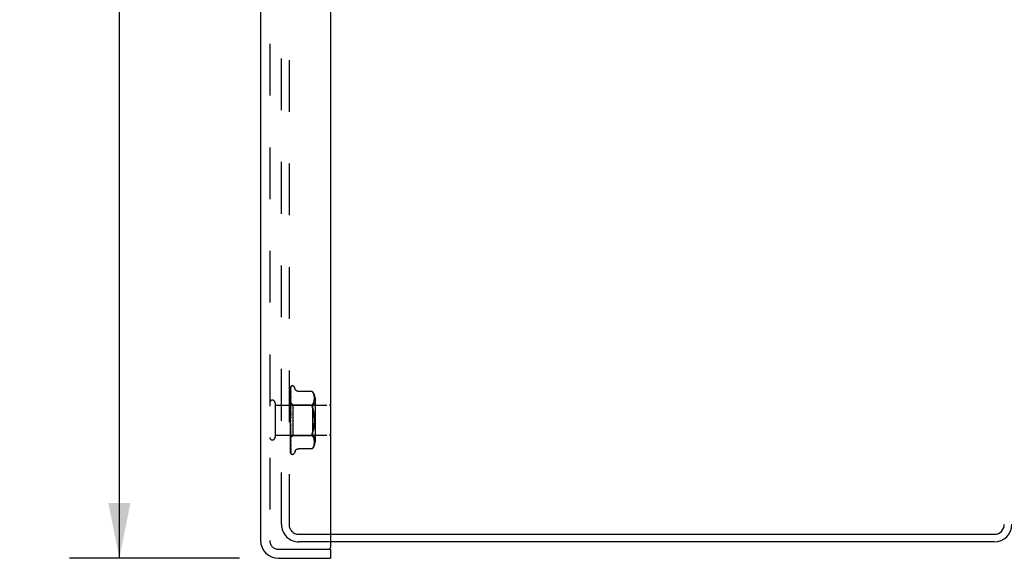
# Model space of a CAD drawing. Header units: inches. Extents: x 0 to 77.3, y 0 to 50.
# Tile 14 of 51: x 38.9 to 47, y 16.4 to 20.8. Entities that reach past the tile are written whole.
import ezdxf

# ---------------------------------------------------------------- set-up
doc = ezdxf.new("R2010")
doc.units = ezdxf.units.IN
doc.header["$LTSCALE"] = 4.25
doc.header["$MEASUREMENT"] = 0
doc.linetypes.add('HIDDEN', pattern=[0.2, 0.1, -0.1])
doc.layers.get('0').update_dxf_attribs({"linetype": 'CONTINUOUS'})
for name, color, linetype in [('DEFAULT_2', 8, 'HIDDEN'), ('DIMENSIONS', 7, 'CONTINUOUS'), ('FRONT_COVER', 7, 'CONTINUOUS')]:
    doc.layers.add(name, color=color, linetype=linetype)
doc.styles.get("Standard").update_dxf_attribs({"font": 'arial.ttf'})
doc.dimstyles.new('DIMSTYLE_1', dxfattribs={"dimtxt": 0.340909, "dimasz": 0.454545, "dimexe": 0.09, "dimexo": 0.07, "dimgap": 0.0375, "dimtad": 0, "dimtih": 1, "dimtoh": 1, "dimzin": 4, "dimdsep": 46, "dimtxsty": 'Standard', "dimblk": '_FILLED', "dimblk1": '_FILLED', "dimblk2": '_FILLED', "dimcen": 0.09, "dimadec": 3, "dimazin": 1, "dimtfac": 1, "dimtdec": 3, "dimtofl": 0, "dimtmove": 0, "dimatfit": 3, "dimldrblk": '_FILLED', "dimfxl": 0, "dimtolj": 1, "dimtzin": 4, "dimarcsym": 0})

# ---------------------------------------------------------------- blocks, each defined once
blk = doc.blocks.new('_FILLED')
at = {"color": 0, "linetype": 'ByBlock'}
blk.add_solid([(0, 0), (-1, 0.2), (-1, -0.2)], dxfattribs=at)
blk = doc.blocks.new('*D8')
at = {"layer": 'DIMENSIONS', "color": 2, "linetype": 'Continuous'}
for p, q in [((40.7009, 32.6846), (39.305, 32.6846)), ((39.7141, 32.6846), (39.7141, 25.4826)), ((39.7141, 16.4146), (39.7141, 23.7781)), ((40.7009, 16.4146), (39.305, 16.4146))]:
    blk.add_line(p, q, dxfattribs=at)
at = {"layer": 'DIMENSIONS', "color": 2, "linetype": 'Continuous', "xscale": 0.4545454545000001, "yscale": 0.4545454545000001, "zscale": 0.4545454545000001}
for p, rotation in [((39.7141, 32.6846), 90), ((39.7141, 16.4146), 270)]:
    blk.add_blockref('_FILLED', p, dxfattribs=dict(at, rotation=rotation))
at = {"layer": 'DIMENSIONS', "color": 2, "linetype": 'Continuous', "insert": (39.7141, 25.3122), "char_height": 0.34091, "width": 1.637377, "attachment_point": 2, "line_spacing_factor": 0.9}
blk.add_mtext('16.27\\PFRONT\\PDOOR', dxfattribs=at)

msp = doc.modelspace()

# ---------------------------------------------------------------- linework, layer by layer
at = {"color": 3, "linetype": 'Continuous'}
for p, q in [((41.449041, 16.612572), (46.901041, 16.612572)), ((46.899041, 16.549572), (41.449041, 16.549572))]:
    msp.add_line(p, q, dxfattribs=at)
for centre, radius in [((46.899041, 16.694572), 0.145), ((46.901041, 16.692572), 0.08)]:
    msp.add_arc(centre, radius, 270, 360, dxfattribs=at)
at = {"layer": 'DEFAULT_2', "color": 8, "linetype": 'HIDDEN'}
for p, q in [((41.044041, 16.694572), (41.044041, 32.404572)), ((41.107041, 32.406572), (41.107041, 16.692572)), ((41.187041, 16.612572), (41.449041, 16.612572)), ((41.449041, 16.549572), (41.189041, 16.549572))]:
    msp.add_line(p, q, dxfattribs=at)
for centre, radius in [((41.189041, 16.694572), 0.145), ((41.187041, 16.692572), 0.08)]:
    msp.add_arc(centre, radius, 180, 270, dxfattribs=at)
at = {"layer": 'FRONT_COVER', "color": 3, "linetype": 'Continuous'}
for p, q in [((41.449041, 32.594572), (41.449041, 16.504572)), ((40.874041, 32.539572), (40.874041, 16.559572)), ((41.019041, 16.414572), (41.449041, 16.414572))]:
    msp.add_line(p, q, dxfattribs=at)
at = {"layer": 'FRONT_COVER', "color": 8, "linetype": 'HIDDEN'}
for p, q in [((40.949041, 32.539572), (40.949041, 16.559572)), ((41.119041, 17.544997), (41.119041, 17.819841)), ((41.120684, 17.741598), (41.121684, 17.806106)), ((41.12101, 17.76997), (41.121684, 17.815193)), ((41.121847, 17.807213), (41.121859, 17.807249)), ((41.123869, 17.826627), (41.123794, 17.826529)), ((41.135538, 17.830822), (41.134708, 17.830822)), ((41.156674, 17.804813), (41.151199, 17.819855)), ((41.119827, 17.680168), (41.120684, 17.735499)), ((41.119827, 17.673655), (41.120684, 17.725233)), ((41.119828, 17.685047), (41.120684, 17.741598)), ((41.119828, 17.692886), (41.120375, 17.731574)), ((41.119828, 17.691536), (41.120375, 17.729728)), ((41.119828, 17.689051), (41.120375, 17.726836)), ((41.120374, 17.686509), (41.121009, 17.719232)), ((41.120375, 17.726836), (41.12101, 17.76997)), ((41.121676, 17.739777), (41.120907, 17.732875)), ((41.121008, 17.68779), (41.121683, 17.715489)), ((41.121009, 17.719232), (41.121684, 17.753447)), ((41.121683, 17.739871), (41.121677, 17.739786)), ((41.121683, 17.78402), (41.121714, 17.784367)), ((41.121683, 17.773383), (41.121685, 17.773444)), ((41.121685, 17.773444), (41.121695, 17.773553)), ((41.296692, 17.785622), (41.184174, 17.785622)), ((41.296692, 17.785622), (41.297226, 17.785047)), ((41.297027, 17.785262), (41.297635, 17.784594)), ((41.298149, 17.784021), (41.29763, 17.7846)), ((41.298149, 17.784021), (41.298748, 17.783339)), ((41.298748, 17.783339), (41.30013, 17.781715)), ((41.30013, 17.781715), (41.303769, 17.776761)), ((41.303777, 17.776748), (41.30013, 17.781715)), ((41.306854, 17.771612), (41.303769, 17.776761)), ((41.309335, 17.766266), (41.30684, 17.77164)), ((41.311301, 17.760829), (41.309316, 17.766315)), ((41.312802, 17.755388), (41.311279, 17.760899)), ((41.313907, 17.749996), (41.312781, 17.755477)), ((41.312817, 17.70467), (41.313928, 17.710108)), ((41.314687, 17.744735), (41.313889, 17.7501)), ((41.313922, 17.710076), (41.314692, 17.715262)), ((41.315186, 17.739602), (41.314673, 17.744847)), ((41.314687, 17.715215), (41.315176, 17.720257)), ((41.315171, 17.72019), (41.315461, 17.725096)), ((41.315468, 17.73465), (41.315177, 17.739717)), ((41.315458, 17.725012), (41.315545, 17.729894)), ((41.315544, 17.729796), (41.315464, 17.734759)), ((41.321065, 17.729164), (41.321065, 17.369979)), ((40.992041, 17.691572), (40.992041, 17.407572)), ((40.992041, 17.673572), (41.439041, 17.673572)), ((41.119041, 17.693823), (41.138042, 17.674822)), ((41.119041, 17.678821), (41.119424, 17.676449)), ((41.11965, 17.678308), (41.119041, 17.671667)), ((41.119041, 17.664362), (41.119804, 17.658188)), ((41.119041, 17.642293), (41.119804, 17.648395)), ((41.119041, 17.645755), (41.119804, 17.638481)), ((41.12005, 17.635496), (41.119041, 17.624059)), ((41.119041, 17.619705), (41.119804, 17.626921)), ((41.119424, 17.676449), (41.119804, 17.67397)), ((41.120469, 17.68697), (41.11965, 17.678308)), ((41.119828, 17.692886), (41.119804, 17.692884)), ((41.119828, 17.691535), (41.119804, 17.691637)), ((41.119828, 17.689051), (41.119804, 17.688951)), ((41.119828, 17.685047), (41.119804, 17.685256)), ((41.119828, 17.680168), (41.119804, 17.679981)), ((41.119828, 17.673654), (41.119804, 17.67397)), ((41.119828, 17.666556), (41.119804, 17.666297)), ((41.119827, 17.657768), (41.119804, 17.658188)), ((41.119827, 17.648705), (41.119804, 17.648395)), ((41.119827, 17.637953), (41.119804, 17.638481)), ((41.119827, 17.627252), (41.119804, 17.626921)), ((41.119824, 17.602952), (41.12168, 17.653597)), ((41.119825, 17.614915), (41.120372, 17.631962)), ((41.119826, 17.627252), (41.120683, 17.660867)), ((41.119827, 17.666556), (41.120375, 17.69852)), ((41.119827, 17.657767), (41.120374, 17.686509)), ((41.119827, 17.648705), (41.120374, 17.675961)), ((41.119827, 17.637954), (41.120374, 17.66127)), ((41.121663, 17.653321), (41.12005, 17.635496)), ((41.120372, 17.631962), (41.121007, 17.651319)), ((41.120374, 17.66127), (41.121008, 17.68779)), ((41.121007, 17.651319), (41.121681, 17.6715)), ((41.121681, 17.653613), (41.121663, 17.653326)), ((41.121682, 17.699463), (41.121668, 17.699231)), ((41.138042, 17.674822), (41.301065, 17.674822)), ((41.138042, 17.674822), (41.138042, 17.424322)), ((41.303736, 17.683158), (41.30013, 17.678273)), ((41.301065, 17.674822), (41.321065, 17.694822)), ((41.301065, 17.674822), (41.301065, 17.424322)), ((41.303726, 17.683141), (41.306801, 17.688274)), ((41.306786, 17.688246), (41.30931, 17.693676)), ((41.309297, 17.693646), (41.311312, 17.699193)), ((41.311303, 17.699164), (41.312824, 17.704699)), ((41.119041, 17.623672), (41.119804, 17.61556)), ((41.12166, 17.60371), (41.119041, 17.573777)), ((41.119041, 17.594581), (41.119804, 17.602651)), ((41.119041, 17.59891), (41.119804, 17.590255)), ((41.119041, 17.567831), (41.119804, 17.576463)), ((41.119041, 17.572365), (41.119804, 17.563479)), ((41.119041, 17.540421), (41.119804, 17.549303)), ((41.119826, 17.614915), (41.119804, 17.61556)), ((41.119825, 17.602952), (41.119804, 17.602651)), ((41.119814, 17.576586), (41.119804, 17.576463)), ((41.119814, 17.576586), (41.12167, 17.603831)), ((41.11982, 17.589428), (41.120366, 17.599587)), ((41.120366, 17.599587), (41.121, 17.611079)), ((41.121, 17.611079), (41.121675, 17.623007)), ((41.12167, 17.603831), (41.12166, 17.603706)), ((41.308974, 17.623817), (41.311091, 17.612556)), ((41.119041, 17.544997), (41.119804, 17.5362)), ((41.119041, 17.279907), (41.119041, 17.540421)), ((41.119041, 17.513342), (41.119804, 17.522153)), ((41.119041, 17.517793), (41.119804, 17.509404)), ((41.119041, 17.487572), (41.119804, 17.495993)), ((41.119041, 17.491739), (41.119804, 17.484061)), ((41.119041, 17.464043), (41.119804, 17.47177)), ((41.119041, 17.467774), (41.119804, 17.461085)), ((41.119423, 17.495609), (41.11922, 17.497941)), ((41.119573, 17.493891), (41.119423, 17.495609)), ((41.119736, 17.49203), (41.119573, 17.493891)), ((41.120007, 17.488946), (41.119736, 17.49203)), ((41.119822, 17.50916), (41.119804, 17.509404)), ((41.119824, 17.496714), (41.119804, 17.495993)), ((41.119826, 17.483736), (41.119804, 17.484061)), ((41.119827, 17.472354), (41.119804, 17.47177)), ((41.120353, 17.516619), (41.119808, 17.523173)), ((41.121677, 17.470037), (41.119821, 17.509159)), ((41.12037, 17.483048), (41.119823, 17.496714)), ((41.121682, 17.422027), (41.119826, 17.483736)), ((41.120373, 17.45208), (41.119826, 17.472354)), ((41.120206, 17.486673), (41.120007, 17.488946)), ((41.120539, 17.482903), (41.120206, 17.486673)), ((41.120987, 17.50924), (41.120353, 17.516619)), ((41.121005, 17.467553), (41.12037, 17.483048)), ((41.120916, 17.478646), (41.120539, 17.482903)), ((41.121344, 17.473837), (41.120916, 17.478646)), ((41.121659, 17.501627), (41.120987, 17.50924)), ((41.121679, 17.451424), (41.121005, 17.467553)), ((41.12166, 17.470289), (41.121344, 17.473837)), ((41.121661, 17.470272), (41.121678, 17.470032)), ((41.311091, 17.486587), (41.308974, 17.475326)), ((41.312752, 17.498395), (41.311089, 17.486575)), ((40.992041, 17.425572), (41.439041, 17.425572)), ((41.119041, 17.450836), (41.119649, 17.44403)), ((41.119041, 17.443605), (41.119804, 17.450359)), ((41.119041, 17.446766), (41.119804, 17.441307)), ((41.119041, 17.426997), (41.119424, 17.429716)), ((41.119041, 17.405339), (41.119239, 17.405519)), ((41.119041, 17.405216), (41.119652, 17.398795)), ((41.119239, 17.405518), (41.138042, 17.424322)), ((41.119424, 17.429716), (41.119804, 17.432534)), ((41.119551, 17.426732), (41.119804, 17.425442)), ((41.119649, 17.44403), (41.120467, 17.435075)), ((41.119652, 17.398795), (41.120471, 17.390503)), ((41.119827, 17.46076), (41.119804, 17.461085)), ((41.119827, 17.450834), (41.119804, 17.450359)), ((41.119828, 17.44102), (41.119804, 17.441307)), ((41.119828, 17.432903), (41.119804, 17.432534)), ((41.119822, 17.425323), (41.119804, 17.425442)), ((41.119828, 17.419202), (41.119804, 17.418939)), ((41.119828, 17.413919), (41.119804, 17.414064)), ((41.119828, 17.410221), (41.119804, 17.410065)), ((41.119828, 17.407531), (41.119804, 17.407583)), ((41.119828, 17.406283), (41.119804, 17.406234)), ((41.119827, 17.425217), (41.119822, 17.425323)), ((41.120374, 17.424686), (41.119827, 17.450833)), ((41.120375, 17.411275), (41.119827, 17.441019)), ((41.120375, 17.401827), (41.119827, 17.432903)), ((41.120375, 17.391323), (41.119827, 17.425217)), ((41.120684, 17.351942), (41.119828, 17.41022)), ((41.120375, 17.36912), (41.119828, 17.407531)), ((41.121008, 17.429037), (41.120373, 17.45208)), ((41.121009, 17.394929), (41.120374, 17.424686)), ((41.121353, 17.359028), (41.120375, 17.411275)), ((41.121009, 17.366433), (41.120375, 17.401827)), ((41.121353, 17.331839), (41.120375, 17.391323)), ((41.121682, 17.404988), (41.121008, 17.429037)), ((41.121683, 17.378696), (41.121009, 17.408182)), ((41.121683, 17.363832), (41.121009, 17.394929)), ((41.121665, 17.422295), (41.121682, 17.422024)), ((41.138042, 17.424322), (41.301065, 17.424322)), ((41.303736, 17.415985), (41.30013, 17.420871)), ((41.301065, 17.424322), (41.321065, 17.404322)), ((41.306801, 17.41087), (41.303726, 17.416002)), ((41.30931, 17.405467), (41.306786, 17.410898)), ((41.311312, 17.39995), (41.309297, 17.405497)), ((41.312824, 17.394445), (41.311303, 17.39998)), ((41.313928, 17.389035), (41.312817, 17.394473)), ((41.314692, 17.383881), (41.313922, 17.389067)), ((41.119041, 17.36479), (41.119659, 17.358955)), ((41.121353, 17.301795), (41.120375, 17.36912)), ((41.121684, 17.285436), (41.120684, 17.351942)), ((41.121684, 17.329412), (41.121009, 17.366433)), ((41.121684, 17.302963), (41.121009, 17.344569)), ((41.121684, 17.290976), (41.12101, 17.335062)), ((41.121684, 17.277464), (41.12101, 17.323617)), ((41.121684, 17.341568), (41.121353, 17.359028)), ((41.121684, 17.311973), (41.121353, 17.331839)), ((41.121671, 17.37887), (41.121683, 17.378701)), ((41.121684, 17.341546), (41.121683, 17.341573)), ((41.121711, 17.311625), (41.121683, 17.311979)), ((41.296692, 17.313521), (41.184168, 17.313521)), ((41.296779, 17.313619), (41.296692, 17.313521)), ((41.303777, 17.322395), (41.30013, 17.317429)), ((41.303769, 17.322383), (41.306854, 17.327531)), ((41.309335, 17.332877), (41.306854, 17.327531)), ((41.311279, 17.338245), (41.312802, 17.343755)), ((41.312781, 17.343667), (41.313907, 17.349148)), ((41.313889, 17.349044), (41.314687, 17.354409)), ((41.314673, 17.354296), (41.315186, 17.359541)), ((41.315176, 17.378887), (41.314687, 17.383929)), ((41.315461, 17.374048), (41.315171, 17.378953)), ((41.315177, 17.359427), (41.315468, 17.364494)), ((41.315545, 17.369249), (41.315458, 17.374131)), ((41.315464, 17.364385), (41.315544, 17.369348)), ((41.121684, 17.279333), (41.121353, 17.301795)), ((41.122768, 17.274068), (41.122806, 17.274022)), ((41.135538, 17.268322), (41.134708, 17.268322)), ((41.156674, 17.29433), (41.151199, 17.279288)), ((41.019041, 16.489572), (41.434041, 16.489572))]:
    msp.add_line(p, q, dxfattribs=at)
at = {"layer": 'FRONT_COVER', "color": 7, "linetype": 'Continuous'}
for p, q in [((41.434041, 16.489572), (41.449041, 16.489572)), ((41.449041, 16.489572), (41.449041, 16.414572))]:
    msp.add_line(p, q, dxfattribs=at)
at = {"layer": 'FRONT_COVER', "color": 8, "linetype": 'HIDDEN'}
for points in [[(41.119041, 17.819836), (41.119573, 17.821126), (41.120162, 17.822279), (41.120788, 17.823303), (41.12142, 17.824188), (41.12203, 17.824935), (41.122588, 17.825541), (41.123065, 17.826005), (41.123442, 17.826339), (41.123696, 17.826539), (41.123835, 17.82663), (41.123869, 17.826627)], [(41.122899, 17.825573), (41.122322, 17.824748), (41.121608, 17.823535), (41.120991, 17.822273), (41.120442, 17.820951), (41.119941, 17.819553), (41.119478, 17.818063), (41.119041, 17.816411)], [(41.122185, 17.821216), (41.121811, 17.820659), (41.121558, 17.820277), (41.121282, 17.819847), (41.120986, 17.819369), (41.120681, 17.81885), (41.12037, 17.818293), (41.12006, 17.817698), (41.119757, 17.81707), (41.119464, 17.816408), (41.119188, 17.815714), (41.119041, 17.815307)], [(41.121886, 17.816572), (41.121537, 17.81533), (41.12106, 17.813512), (41.120602, 17.811616), (41.120163, 17.809646), (41.11974, 17.807601), (41.119336, 17.805482), (41.119041, 17.803799)], [(41.121496, 17.806524), (41.121015, 17.805622), (41.120735, 17.80509), (41.120439, 17.804512), (41.120136, 17.803897), (41.119835, 17.803248), (41.119539, 17.802565), (41.119257, 17.801853), (41.119041, 17.801251)], [(41.121739, 17.799377), (41.121409, 17.797548), (41.120956, 17.794928), (41.120518, 17.792261), (41.120095, 17.789555), (41.119686, 17.78681), (41.119293, 17.784031), (41.119041, 17.782146)], [(41.120375, 17.731574), (41.121353, 17.799366), (41.121684, 17.821979)], [(41.120375, 17.729728), (41.121353, 17.796613), (41.121684, 17.818914)], [(41.120684, 17.735499), (41.121353, 17.777995), (41.121684, 17.798798)], [(41.121859, 17.807249), (41.121793, 17.807104), (41.121672, 17.806861), (41.121496, 17.806524)], [(41.121683, 17.798793), (41.121704, 17.799141), (41.121738, 17.799382)], [(41.121684, 17.821976), (41.121691, 17.822209), (41.121748, 17.822792), (41.121857, 17.823354), (41.122011, 17.823885), (41.122202, 17.82438), (41.122418, 17.824822), (41.122638, 17.825199), (41.122845, 17.825504), (41.122903, 17.825582)], [(41.121684, 17.818912), (41.121701, 17.819291), (41.121772, 17.819853), (41.121886, 17.820361), (41.122022, 17.820785), (41.122149, 17.821099), (41.122247, 17.8213), (41.122296, 17.821388), (41.122298, 17.821391)], [(41.121684, 17.815188), (41.121725, 17.815788), (41.121822, 17.816332), (41.121884, 17.816569)], [(41.121684, 17.806107), (41.121701, 17.806447), (41.121758, 17.806858), (41.12182, 17.807127), (41.121847, 17.807213)], [(41.122298, 17.821391), (41.12228, 17.821362), (41.122185, 17.821216)], [(41.184084, 17.785622), (41.182886, 17.785647), (41.180329, 17.785866), (41.177877, 17.78629), (41.175535, 17.786903), (41.173305, 17.787688), (41.1712, 17.788624), (41.169221, 17.789694), (41.167376, 17.790881), (41.165666, 17.792173), (41.164092, 17.793553), (41.162651, 17.795008), (41.161342, 17.796526), (41.16016, 17.798103), (41.15911, 17.79972), (41.158189, 17.801367), (41.157395, 17.803022), (41.156674, 17.804814)], [(41.121106, 17.782911), (41.120497, 17.781631), (41.12015, 17.780888), (41.119792, 17.780089), (41.119437, 17.779237), (41.119101, 17.778343), (41.119041, 17.778172)], [(41.121694, 17.773544), (41.121369, 17.771154), (41.120922, 17.767776), (41.120488, 17.764394), (41.120069, 17.761012), (41.119664, 17.757633), (41.119276, 17.754266), (41.119041, 17.752156)], [(41.119978, 17.749206), (41.119624, 17.748394), (41.119275, 17.747534), (41.119041, 17.746906)], [(41.120907, 17.732875), (41.120475, 17.728885), (41.120058, 17.724939), (41.119655, 17.721037), (41.119041, 17.714885)], [(41.120529, 17.711979), (41.119872, 17.710547), (41.119538, 17.709801), (41.119215, 17.709033), (41.119041, 17.708591)], [(41.121681, 17.753444), (41.121679, 17.753428), (41.121647, 17.753254), (41.121563, 17.752938), (41.121414, 17.752495), (41.121202, 17.751951), (41.120942, 17.75134), (41.120643, 17.750671), (41.119978, 17.749206)], [(41.120374, 17.675961), (41.121353, 17.723862), (41.121684, 17.739875)], [(41.120375, 17.69852), (41.121353, 17.75464), (41.121684, 17.773388)], [(41.121682, 17.715492), (41.121666, 17.715269), (41.12161, 17.714918), (41.121499, 17.714462), (41.121327, 17.713921), (41.121101, 17.713313), (41.120832, 17.712663), (41.120529, 17.711979)], [(41.120684, 17.725233), (41.121353, 17.764722), (41.121684, 17.784019)], [(41.121713, 17.784366), (41.121706, 17.78434), (41.121651, 17.784171), (41.121533, 17.783867), (41.121349, 17.78344), (41.121106, 17.782911)], [(41.296837, 17.785466), (41.296726, 17.785584), (41.296692, 17.785622)], [(41.299008, 17.783038), (41.298497, 17.783626), (41.298034, 17.784149)], [(41.119041, 17.69378), (41.119315, 17.693492), (41.119531, 17.693258), (41.11969, 17.693078), (41.11979, 17.692954), (41.119828, 17.69289), (41.119828, 17.692886)], [(41.119041, 17.693369), (41.119233, 17.692985), (41.119424, 17.692568), (41.119615, 17.692119), (41.119804, 17.691637)], [(41.119041, 17.692934), (41.119233, 17.692972), (41.119424, 17.692976), (41.119615, 17.692947), (41.119804, 17.692884)], [(41.119041, 17.691841), (41.119315, 17.691663), (41.119531, 17.691542), (41.11969, 17.691479), (41.11979, 17.691474), (41.119828, 17.691526), (41.119828, 17.691535)], [(41.119041, 17.690506), (41.119315, 17.690119), (41.119531, 17.689781), (41.11969, 17.689491), (41.11979, 17.689253), (41.119828, 17.689074), (41.119828, 17.689051)], [(41.119041, 17.687317), (41.119233, 17.687776), (41.119424, 17.688201), (41.119615, 17.688593), (41.119804, 17.688951)], [(41.119041, 17.688608), (41.119233, 17.687815), (41.119424, 17.686992), (41.119615, 17.686139), (41.119804, 17.685256)], [(41.119041, 17.684761), (41.119315, 17.684698), (41.119531, 17.684694), (41.11969, 17.684751), (41.11979, 17.684864), (41.119828, 17.685047)], [(41.119041, 17.682139), (41.119315, 17.681666), (41.119531, 17.681237), (41.11969, 17.680846), (41.11979, 17.680503), (41.119828, 17.680216), (41.119828, 17.680168)], [(41.119041, 17.676722), (41.119233, 17.677585), (41.119424, 17.678416), (41.119615, 17.679215), (41.119804, 17.679981)], [(41.119041, 17.672795), (41.119315, 17.67285), (41.119531, 17.672963), (41.11969, 17.673137), (41.11979, 17.673365), (41.119828, 17.673654)], [(41.121681, 17.671511), (41.121676, 17.671402), (41.121624, 17.670923), (41.12151, 17.670352), (41.121325, 17.669711), (41.121078, 17.669026), (41.12078, 17.668313), (41.12045, 17.667596), (41.120101, 17.666877), (41.119748, 17.666159), (41.119401, 17.665436), (41.119041, 17.664629)], [(41.119041, 17.66898), (41.119315, 17.66844), (41.119531, 17.667934), (41.11969, 17.667457), (41.11979, 17.667021), (41.119828, 17.666636), (41.119828, 17.666556)], [(41.119041, 17.661531), (41.119424, 17.663972), (41.119615, 17.665149), (41.119804, 17.666297)], [(41.119041, 17.656375), (41.119316, 17.656548), (41.119532, 17.656774), (41.11969, 17.657054), (41.119789, 17.657385), (41.119827, 17.657768)], [(41.119041, 17.651505), (41.119315, 17.650917), (41.119531, 17.650353), (41.11969, 17.649807), (41.11979, 17.649294), (41.119828, 17.648825), (41.119827, 17.648705)], [(41.119041, 17.636095), (41.119315, 17.636376), (41.119531, 17.636707), (41.11969, 17.637092), (41.11979, 17.637521), (41.119827, 17.637953)], [(41.119041, 17.630347), (41.119315, 17.629731), (41.119531, 17.629129), (41.11969, 17.628535), (41.11979, 17.627963), (41.119828, 17.627427), (41.119827, 17.627252)], [(41.121667, 17.699224), (41.121344, 17.695964), (41.120469, 17.68697)], [(41.120683, 17.660867), (41.121352, 17.686766), (41.121683, 17.699466)], [(41.30013, 17.653014), (41.298868, 17.656307), (41.297896, 17.659428), (41.29722, 17.662328), (41.296823, 17.665046), (41.296689, 17.667597), (41.296823, 17.670007), (41.29722, 17.672293), (41.297896, 17.674447), (41.298868, 17.676465), (41.30013, 17.678273)], [(41.30013, 17.653014), (41.303493, 17.644081), (41.306441, 17.63436), (41.308978, 17.623799)], [(41.308974, 17.623817), (41.306435, 17.63438), (41.303489, 17.644094), (41.30013, 17.653014)], [(41.11949, 17.617502), (41.119185, 17.616936), (41.119041, 17.616653)], [(41.119041, 17.612687), (41.119315, 17.613068), (41.119531, 17.613492), (41.11969, 17.613964), (41.11979, 17.614472), (41.119826, 17.614915)], [(41.119041, 17.606269), (41.119315, 17.605648), (41.119531, 17.60503), (41.11969, 17.604409), (41.11979, 17.603798), (41.119828, 17.603215), (41.119825, 17.602952)], [(41.119041, 17.586999), (41.119315, 17.587466), (41.119531, 17.587968), (41.11969, 17.588509), (41.11979, 17.589077), (41.11982, 17.589428)], [(41.119041, 17.580141), (41.119315, 17.579538), (41.119531, 17.578927), (41.11969, 17.5783), (41.11979, 17.577674), (41.119828, 17.577064), (41.119814, 17.576586)], [(41.119938, 17.567767), (41.119595, 17.567314), (41.119428, 17.567091), (41.119248, 17.566839), (41.119041, 17.566526)], [(41.119041, 17.559958), (41.119315, 17.560494), (41.119531, 17.561055), (41.11969, 17.561647), (41.119729, 17.561842)], [(41.119041, 17.552909), (41.119315, 17.552346), (41.119531, 17.551762), (41.11969, 17.551153), (41.11979, 17.550534), (41.119828, 17.549919), (41.119804, 17.549303)], [(41.121675, 17.623031), (41.121626, 17.62252), (41.121495, 17.621838), (41.121291, 17.621136), (41.121035, 17.620459), (41.120743, 17.619808), (41.120433, 17.619196), (41.120117, 17.618616), (41.11949, 17.617502)], [(41.119729, 17.561841), (41.119982, 17.563211), (41.120273, 17.564748), (41.120578, 17.566313), (41.120896, 17.567908), (41.121231, 17.56954), (41.121546, 17.571043)], [(41.119729, 17.561842), (41.11979, 17.562254), (41.119828, 17.562863), (41.119804, 17.563479)], [(41.119803, 17.60679), (41.119833, 17.606998), (41.119906, 17.607148), (41.120023, 17.607236), (41.120178, 17.607261), (41.120366, 17.607218), (41.120577, 17.607105), (41.120798, 17.606922), (41.12102, 17.606662), (41.12123, 17.606319), (41.121414, 17.6059), (41.121559, 17.605404), (41.121651, 17.604858), (41.121684, 17.604292), (41.12167, 17.603831)], [(41.11982, 17.589428), (41.119828, 17.589657), (41.119804, 17.590255)], [(41.121573, 17.571178), (41.121475, 17.570745), (41.121279, 17.570122), (41.121051, 17.569569), (41.120808, 17.569085), (41.120568, 17.568675), (41.120341, 17.568326), (41.120131, 17.568028), (41.119938, 17.567767)], [(41.315377, 17.536401), (41.315549, 17.549566), (41.315378, 17.562733), (41.314873, 17.575725), (41.314005, 17.588441), (41.312752, 17.600748), (41.311089, 17.612568)], [(41.312752, 17.600742), (41.314005, 17.588441), (41.314873, 17.57573), (41.315377, 17.562742), (41.315549, 17.549577), (41.315378, 17.53641), (41.314873, 17.523419), (41.314005, 17.510702)], [(41.119041, 17.532541), (41.119315, 17.533127), (41.119531, 17.533727), (41.11969, 17.534348), (41.11979, 17.534973), (41.119828, 17.535589), (41.119804, 17.5362)], [(41.119041, 17.525556), (41.119315, 17.525053), (41.119531, 17.524519), (41.11969, 17.523949), (41.11979, 17.523359), (41.119808, 17.523173)], [(41.119041, 17.50574), (41.119315, 17.506354), (41.119531, 17.506972), (41.11969, 17.507599), (41.11979, 17.50822), (41.119828, 17.50882), (41.119822, 17.50916)], [(41.119041, 17.507414), (41.119199, 17.507138), (41.119475, 17.506682), (41.120038, 17.50579)], [(41.11922, 17.497941), (41.119098, 17.499348), (41.119041, 17.500009)], [(41.119041, 17.499072), (41.119315, 17.498646), (41.119531, 17.498181), (41.11969, 17.497672), (41.11979, 17.497132), (41.119824, 17.496714)], [(41.119041, 17.480523), (41.119315, 17.481144), (41.119531, 17.481757), (41.11969, 17.482367), (41.11979, 17.482961), (41.119828, 17.483524), (41.119826, 17.483736)], [(41.119041, 17.474412), (41.119315, 17.47408), (41.119531, 17.4737), (41.11969, 17.47327), (41.11979, 17.4728), (41.119827, 17.472354)], [(41.119808, 17.523173), (41.119828, 17.522762), (41.119804, 17.522153)], [(41.120038, 17.50579), (41.120327, 17.505318), (41.120618, 17.504806), (41.120906, 17.504239), (41.121172, 17.503622), (41.121403, 17.50295), (41.12157, 17.502263), (41.121663, 17.501572)], [(41.308978, 17.475344), (41.306435, 17.464764), (41.303489, 17.455049)], [(41.311091, 17.486587), (41.312752, 17.498402), (41.314005, 17.510703), (41.314873, 17.523413)], [(41.119041, 17.457802), (41.119315, 17.458407), (41.119531, 17.458992), (41.11969, 17.459565), (41.11979, 17.46011), (41.119828, 17.460615), (41.119827, 17.46076)], [(41.119041, 17.458111), (41.119077, 17.458031), (41.119387, 17.457388), (41.119709, 17.456758), (41.120039, 17.456125), (41.120369, 17.455482), (41.120692, 17.454817), (41.120996, 17.454128), (41.121262, 17.453429), (41.121475, 17.452724), (41.121614, 17.452062), (41.121676, 17.45148), (41.121679, 17.45141)], [(41.119041, 17.452469), (41.119315, 17.452242), (41.119531, 17.451962), (41.11969, 17.451625), (41.11979, 17.451242), (41.119827, 17.450834)], [(41.119041, 17.438398), (41.119315, 17.438964), (41.119531, 17.439502), (41.11969, 17.440015), (41.11979, 17.440492), (41.119828, 17.440921), (41.119828, 17.44102)], [(41.119041, 17.434036), (41.119315, 17.433922), (41.119531, 17.433751), (41.11969, 17.433521), (41.11979, 17.433239), (41.119828, 17.432903)], [(41.119041, 17.429474), (41.119169, 17.428768), (41.119297, 17.428076), (41.119551, 17.426732)], [(41.119041, 17.423011), (41.119296, 17.423482), (41.119501, 17.42392), (41.119659, 17.424329), (41.119766, 17.424702), (41.11982, 17.425032), (41.119827, 17.425217)], [(41.119041, 17.419778), (41.119315, 17.419782), (41.119531, 17.419727), (41.11969, 17.419611), (41.11979, 17.41944), (41.119828, 17.419202)], [(41.119041, 17.414819), (41.119233, 17.415806), (41.119424, 17.416822), (41.119615, 17.417866), (41.119804, 17.418939)], [(41.119041, 17.416522), (41.119233, 17.415858), (41.119424, 17.415227), (41.119615, 17.414629), (41.119804, 17.414064)], [(41.119041, 17.412199), (41.119315, 17.412631), (41.119531, 17.413016), (41.11969, 17.413358), (41.11979, 17.41365), (41.119828, 17.413884), (41.119828, 17.413919)], [(41.119041, 17.411925), (41.119109, 17.411758), (41.11946, 17.410938), (41.119828, 17.41014), (41.120199, 17.409353), (41.12056, 17.408577), (41.120894, 17.407821), (41.121185, 17.40709), (41.121414, 17.406415), (41.121572, 17.405814), (41.121656, 17.405317), (41.121682, 17.404985)], [(41.119041, 17.410211), (41.119315, 17.410332), (41.119531, 17.410395), (41.11969, 17.410398), (41.11979, 17.410344), (41.119828, 17.410221)], [(41.119041, 17.407512), (41.119233, 17.408103), (41.119424, 17.408726), (41.119615, 17.40938), (41.119804, 17.410065)], [(41.119041, 17.408379), (41.119233, 17.408129), (41.119424, 17.407913), (41.119615, 17.407731), (41.119804, 17.407583)], [(41.119041, 17.406352), (41.119315, 17.406691), (41.119531, 17.406978), (41.11969, 17.407214), (41.11979, 17.407396), (41.119828, 17.407518), (41.119828, 17.407531)], [(41.119041, 17.405681), (41.119315, 17.405916), (41.119531, 17.406094), (41.11969, 17.406216), (41.11979, 17.406281), (41.119828, 17.406286), (41.119828, 17.406283)], [(41.119239, 17.405519), (41.119424, 17.40572), (41.119615, 17.40596), (41.119804, 17.406234)], [(41.121009, 17.408182), (41.120082, 17.4493), (41.119827, 17.460759)], [(41.121009, 17.344569), (41.120082, 17.40289), (41.119827, 17.419201)], [(41.12101, 17.335062), (41.120082, 17.396706), (41.119828, 17.413919)], [(41.12101, 17.323617), (41.120082, 17.388227), (41.119828, 17.406283)], [(41.120467, 17.435075), (41.120897, 17.430442), (41.121664, 17.422301)], [(41.120471, 17.390503), (41.120902, 17.386261), (41.121671, 17.378878)], [(41.30013, 17.420871), (41.298868, 17.422679), (41.297896, 17.424696), (41.29722, 17.426851), (41.296823, 17.429137), (41.296689, 17.431546), (41.296823, 17.434097), (41.29722, 17.436815), (41.297896, 17.439715), (41.298868, 17.442837), (41.30013, 17.44613)], [(41.30013, 17.44613), (41.303493, 17.455063), (41.306441, 17.464784)], [(41.119041, 17.370596), (41.119226, 17.370109), (41.119558, 17.369298), (41.119899, 17.368517), (41.120563, 17.367053)], [(41.119041, 17.335645), (41.119131, 17.335393), (41.119476, 17.334494), (41.119832, 17.33365), (41.120174, 17.332883), (41.120798, 17.331531)], [(41.119041, 17.331009), (41.119283, 17.32901), (41.119673, 17.325926), (41.120079, 17.322851), (41.1205, 17.319796), (41.120935, 17.316761), (41.121385, 17.313751), (41.121711, 17.311634)], [(41.119041, 17.308349), (41.119173, 17.307974), (41.119478, 17.30718), (41.119798, 17.30642), (41.120127, 17.305695), (41.120452, 17.305012), (41.120766, 17.304377)], [(41.119041, 17.305076), (41.11931, 17.303299), (41.119706, 17.300845), (41.120119, 17.298446), (41.120548, 17.296106), (41.120993, 17.293823), (41.121453, 17.291605), (41.121788, 17.290072)], [(41.119659, 17.358955), (41.120062, 17.355299), (41.12048, 17.351619), (41.120913, 17.347917), (41.121683, 17.341555)], [(41.120563, 17.367053), (41.120866, 17.36637), (41.121133, 17.365732), (41.121356, 17.365148), (41.12152, 17.364646), (41.121623, 17.364249), (41.12167, 17.363976), (41.121683, 17.36383)], [(41.120766, 17.304377), (41.121313, 17.303278), (41.121524, 17.302839), (41.121673, 17.302508), (41.12172, 17.302395)], [(41.120798, 17.331531), (41.121066, 17.33094), (41.121303, 17.330396), (41.121486, 17.329939), (41.121607, 17.329597), (41.12167, 17.329377), (41.121682, 17.329329)], [(41.121682, 17.329329), (41.121691, 17.329283), (41.121687, 17.329319), (41.121683, 17.32941)], [(41.156674, 17.29433), (41.157395, 17.296121), (41.158188, 17.297777), (41.15911, 17.299423), (41.16016, 17.301041), (41.161341, 17.302617), (41.162651, 17.304135), (41.164092, 17.30559), (41.165666, 17.30697), (41.167375, 17.308262), (41.16922, 17.309449), (41.171199, 17.310519), (41.173305, 17.311455), (41.175534, 17.31224), (41.177876, 17.312853), (41.180328, 17.313277), (41.182885, 17.313496), (41.184082, 17.313521)], [(41.296779, 17.313619), (41.297064, 17.313923), (41.297548, 17.31445), (41.298224, 17.315209), (41.299084, 17.3162), (41.30013, 17.317429)], [(41.30013, 17.317429), (41.299083, 17.316199), (41.298223, 17.315207), (41.297547, 17.314449), (41.297063, 17.313922)], [(41.30684, 17.327504), (41.309316, 17.332829), (41.311301, 17.338314)], [(41.119041, 17.289697), (41.119265, 17.289081), (41.119516, 17.288453), (41.119779, 17.28785), (41.12005, 17.287272), (41.120325, 17.286722), (41.120599, 17.2862), (41.120869, 17.285708), (41.121128, 17.285251), (41.121372, 17.28483)], [(41.119041, 17.287881), (41.119093, 17.287622), (41.119479, 17.285829), (41.119885, 17.28414), (41.120314, 17.282527), (41.120765, 17.280985), (41.121243, 17.279515), (41.121748, 17.278122), (41.12212, 17.277192)], [(41.119041, 17.280363), (41.119078, 17.280261), (41.11934, 17.279581), (41.119622, 17.278931), (41.119918, 17.278313), (41.120225, 17.277728), (41.120537, 17.277178), (41.12085, 17.276663), (41.121161, 17.276184), (41.121463, 17.275745), (41.121753, 17.275345), (41.122025, 17.274988), (41.122272, 17.274675), (41.122484, 17.274413), (41.122768, 17.274068)], [(41.119041, 17.279907), (41.119136, 17.279606), (41.119613, 17.278272), (41.120157, 17.277038), (41.120798, 17.275864), (41.121644, 17.274633)], [(41.121372, 17.28483), (41.121776, 17.284142), (41.121914, 17.283902), (41.121971, 17.283799)], [(41.12172, 17.302395), (41.121751, 17.302317), (41.121766, 17.302274), (41.121741, 17.302379), (41.121703, 17.302637), (41.121683, 17.302961)], [(41.121785, 17.290076), (41.12173, 17.290383), (41.121684, 17.290981)], [(41.121971, 17.283799), (41.121996, 17.283754), (41.122024, 17.283698), (41.122001, 17.28375), (41.121934, 17.283926), (41.121838, 17.284245), (41.121748, 17.284678), (41.121692, 17.285198), (41.121684, 17.285437)], [(41.122117, 17.277199), (41.121985, 17.277551), (41.121831, 17.278096), (41.121725, 17.278715), (41.121684, 17.279337)], [(41.122806, 17.274022), (41.12281, 17.274016), (41.12278, 17.274056), (41.122684, 17.274192), (41.122543, 17.274414), (41.122375, 17.274712), (41.122207, 17.27506), (41.122058, 17.275428), (41.121928, 17.275825), (41.121821, 17.276248), (41.121741, 17.276708), (41.121692, 17.277209), (41.121684, 17.277467)]]:
    msp.add_lwpolyline(points, dxfattribs=at)
for centre, radius, start, end in [((41.134708, 17.814155), 0.016667, 90, 160.0515593), ((41.135538, 17.814155), 0.016667, 20, 90), ((40.970541, 17.691572), 0.0215, 0, 180), ((41.243487, 17.729164), 0.077578, 0, 46.6992441), ((41.439041, 17.663572), 0.01, 0, 90), ((40.970541, 17.407572), 0.0215, 180, 360), ((41.439041, 17.435572), 0.01, 270, 360), ((41.243487, 17.369979), 0.077578, 313.3007568, 360), ((41.134708, 17.284988), 0.016667, 218.6218452, 270), ((41.135538, 17.284988), 0.016667, 270, 340), ((41.019041, 16.559572), 0.07, 180, 270)]:
    msp.add_arc(centre, radius, start, end, dxfattribs=at)
at = {"layer": 'FRONT_COVER', "color": 3, "linetype": 'Continuous'}
for centre, radius, start, end in [((41.019041, 16.559572), 0.145, 180, 270), ((41.434041, 16.504572), 0.015, 270, 360)]:
    msp.add_arc(centre, radius, start, end, dxfattribs=at)

# ---------------------------------------------------------------- dimensions: what is measured, and where the dimension line sits
at = {"layer": 'DIMENSIONS', "color": 2, "linetype": 'Continuous'}
dim = msp.add_linear_dim(base=(39.714054, 16.414572), p1=(40.770859, 32.684572), p2=(40.770859, 16.414572), angle=270, text='<>\\PFRONT\\PDOOR', dimstyle='DIMSTYLE_1', dxfattribs=at)
dim.commit()
dim.dimension.update_dxf_attribs({"geometry": '*D8', "text_midpoint": (39.714054, 24.630366), "dimtype": 160})

doc.saveas('drawing.dxf')
